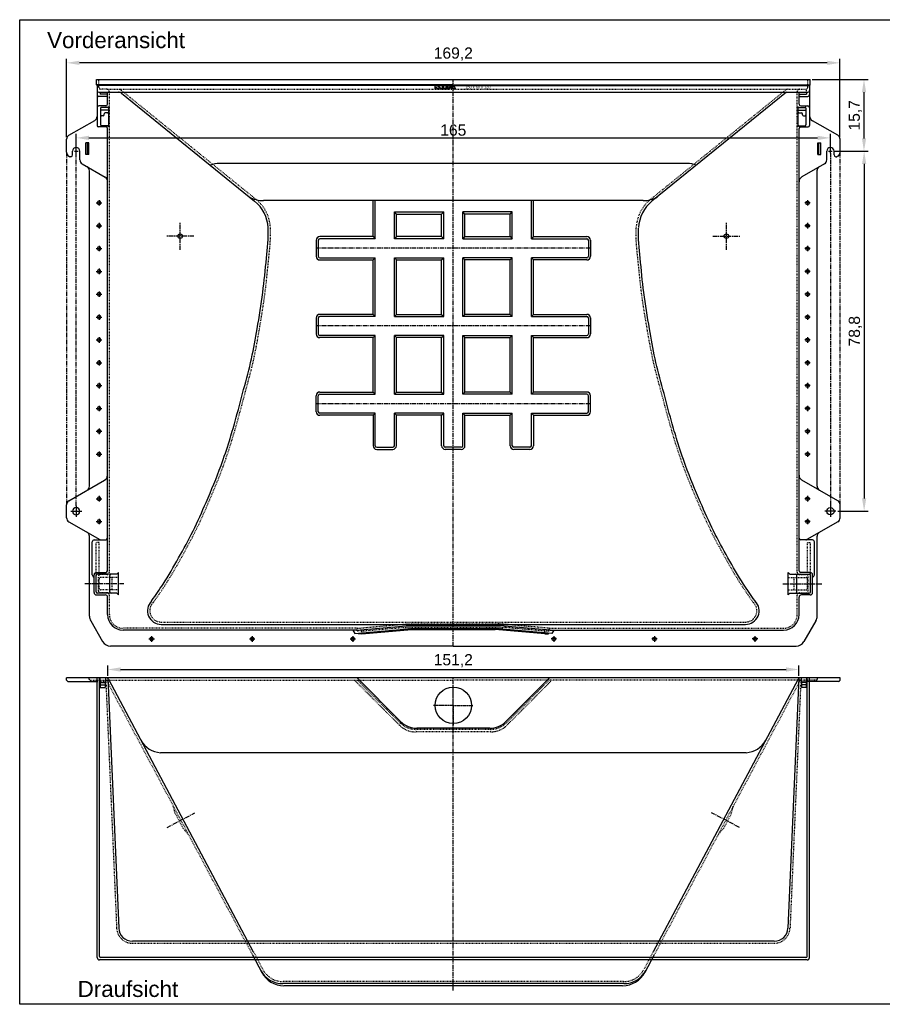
# Model space of a CAD drawing. Header units: millimetres. Extents: x -879 to 2219, y -711 to 1443.
# Tile 1 of 2: x -879 to 1008, y -711 to 1443. Entities that reach past the tile are written whole.
import ezdxf

# ---------------------------------------------------------------- set-up
doc = ezdxf.new("R2010")
doc.units = ezdxf.units.MM
for name, pattern in [('AM_DIN_G_W050', [13.75, 9.75, -1.5, 1, -1.5]), ('CENTER', [50.8, 31.75, -6.35, 6.35, -6.35]), ('DASHDOT', [1, 0.5, -0.25, 0, -0.25]), ('DOTTED', [3.175, 1.5875, -1.5875]), ('HIDDEN', [9.525, 6.35, -3.175])]:
    doc.linetypes.add(name, pattern=pattern)
for name, color, linetype in [('180', 90, 'DOTTED'), ('Achsen', 253, 'DASHDOT'), ('Beschriftung', 7, 'Continuous'), ('Sonstige1', 134, 'Continuous')]:
    doc.layers.add(name, color=color, linetype=linetype)
for name, color, linetype, lineweight in [('AM_7', 4, 'AM_DIN_G_W050', 25), ('Bemassung', 1, 'Continuous', 25), ('Mittellinie', 2, 'CENTER', 25), ('Schraffur', 253, 'Continuous', 25), ('Verdeckte Kante', 3, 'HIDDEN', 25)]:
    doc.layers.add(name, color=color, linetype=linetype, lineweight=lineweight)
doc.styles.get("Standard").update_dxf_attribs({"font": 'arial.ttf'})
doc.styles.add('style1', font='arial.ttf')
doc.dimstyles.new('MEA', dxfattribs={"dimscale": 0, "dimtxt": 3.5, "dimasz": 4, "dimexe": 1.25, "dimexo": 0.625, "dimtad": 1, "dimtxsty": 'Standard', "dimcen": 4, "dimadec": 0, "dimazin": 2, "dimtfac": 1, "dimtmove": 0, "dimatfit": 3, "dimfxl": 1, "dimtvp": 1, "dimtolj": 1, "dimtzin": 0, "dimarcsym": 0})

# ---------------------------------------------------------------- blocks, each defined once
blk = doc.blocks.new('C')
blk.add_circle((0, 0), 0.04)
at = {"layer": 'Achsen'}
for p, q in [((0.06, 0), (-0.06, 0)), ((0, 0.06), (0, -0.06))]:
    blk.add_line(p, q, dxfattribs=at)
blk = doc.blocks.new('*D16')
at = {"layer": 'Bemassung', "color": 0, "lineweight": -2, "ltscale": 0.3, "transparency": 16777216}
for p, q in [((-776.8, 1186.2), (-776.8, 1357.7)), ((915.2, 1186.2), (915.2, 1357.7)), ((887.2, 1349), (-748.8, 1349))]:
    blk.add_line(p, q, dxfattribs=at)
at = {"layer": 'Bemassung', "color": 0, "lineweight": 25, "ltscale": 0.3, "transparency": 16777216}
for points in [[(-748.8, 1353.6), (-748.8, 1344.3), (-776.8, 1349)], [(887.2, 1353.6), (887.2, 1344.3), (915.2, 1349)]]:
    blk.add_solid(points, dxfattribs=at)
at = {"layer": 'Defpoints', "color": 0, "lineweight": 25, "ltscale": 0.3, "transparency": 16777216}
for p in [(-776.8, 1349), (-776.8, 1181.8), (915.2, 1181.8)]:
    blk.add_point(p, dxfattribs=at)
at = {"layer": 'Bemassung', "color": 0, "lineweight": 25, "ltscale": 0.3, "transparency": 16777216, "insert": (69.2, 1368.1), "char_height": 24.5, "attachment_point": 5}
blk.add_mtext('\\A1;169,2', dxfattribs=at)
blk = doc.blocks.new('*D17')
at = {"layer": 'Bemassung', "color": 0, "lineweight": -2, "ltscale": 0.3, "transparency": 16777216}
for p, q in [((-686.8, 7.2), (-686.8, 30)), ((825.2, 7.2), (825.2, 30)), ((-658.8, 21.3), (797.2, 21.3))]:
    blk.add_line(p, q, dxfattribs=at)
at = {"layer": 'Bemassung', "color": 0, "lineweight": 25, "ltscale": 0.3, "transparency": 16777216}
for points in [[(-658.8, 26), (-658.8, 16.6), (-686.8, 21.3)], [(797.2, 26), (797.2, 16.6), (825.2, 21.3)]]:
    blk.add_solid(points, dxfattribs=at)
at = {"layer": 'Defpoints', "color": 0, "lineweight": 25, "ltscale": 0.3, "transparency": 16777216}
for p in [(-686.8, 2.8), (825.2, 21.3), (825.2, 2.8)]:
    blk.add_point(p, dxfattribs=at)
at = {"layer": 'Bemassung', "color": 0, "lineweight": 25, "ltscale": 0.3, "transparency": 16777216, "insert": (69.2, 40.4), "char_height": 24.5, "attachment_point": 5}
blk.add_mtext('\\A1;151,2', dxfattribs=at)
blk = doc.blocks.new('*D20')
at = {"layer": 'Bemassung', "color": 0, "lineweight": -2, "ltscale": 0.3, "transparency": 16777216}
for p, q in [((-755.8, 1155.9), (-755.8, 1193.5)), ((894.2, 1155.9), (894.2, 1193.5)), ((-727.8, 1184.7), (866.2, 1184.7))]:
    blk.add_line(p, q, dxfattribs=at)
at = {"layer": 'Bemassung', "color": 0, "lineweight": 25, "ltscale": 0.3, "transparency": 16777216}
for points in [[(-727.8, 1189.4), (-727.8, 1180.1), (-755.8, 1184.7)], [(866.2, 1189.4), (866.2, 1180.1), (894.2, 1184.7)]]:
    blk.add_solid(points, dxfattribs=at)
at = {"layer": 'Defpoints', "color": 0, "lineweight": 25, "ltscale": 0.3, "transparency": 16777216}
for p in [(894.2, 1184.7), (-755.8, 1151.6), (894.2, 1151.6)]:
    blk.add_point(p, dxfattribs=at)
at = {"layer": 'Bemassung', "color": 0, "lineweight": 25, "ltscale": 0.3, "transparency": 16777216, "insert": (69.2, 1201.6), "char_height": 24.5, "attachment_point": 5}
blk.add_mtext('\\A1;165', dxfattribs=at)
blk = doc.blocks.new('*D21')
at = {"layer": 'Bemassung', "color": 0, "lineweight": -2, "ltscale": 0.3, "transparency": 16777216}
for p, q in [((854.1, 1312.6), (976.5, 1312.6)), ((967.7, 1284.6), (967.7, 1183.6)), ((902.6, 1155.6), (976.5, 1155.6))]:
    blk.add_line(p, q, dxfattribs=at)
at = {"layer": 'Bemassung', "color": 0, "lineweight": 25, "ltscale": 0.3, "transparency": 16777216}
for points in [[(963.1, 1284.6), (972.4, 1284.6), (967.7, 1312.6)], [(963.1, 1183.6), (972.4, 1183.6), (967.7, 1155.6)]]:
    blk.add_solid(points, dxfattribs=at)
at = {"layer": 'Defpoints', "color": 0, "lineweight": 25, "ltscale": 0.3, "transparency": 16777216}
for p in [(849.7, 1312.6), (898.2, 1155.6), (967.7, 1155.6)]:
    blk.add_point(p, dxfattribs=at)
at = {"layer": 'Bemassung', "color": 0, "lineweight": 25, "ltscale": 0.3, "transparency": 16777216, "insert": (948.6, 1234.1), "char_height": 24.5, "attachment_point": 5, "rotation": 90}
blk.add_mtext('\\A1;15,7', dxfattribs=at)
blk = doc.blocks.new('*D22')
at = {"layer": 'Bemassung', "color": 0, "lineweight": -2, "ltscale": 0.3, "transparency": 16777216}
for p, q in [((902.6, 1155.6), (976.8, 1155.6)), ((968, 1127.6), (968, 395.6)), ((910.6, 367.6), (976.8, 367.6))]:
    blk.add_line(p, q, dxfattribs=at)
at = {"layer": 'Bemassung', "color": 0, "lineweight": 25, "ltscale": 0.3, "transparency": 16777216}
for points in [[(963.4, 1127.6), (972.7, 1127.6), (968, 1155.6)], [(963.4, 395.6), (972.7, 395.6), (968, 367.6)]]:
    blk.add_solid(points, dxfattribs=at)
at = {"layer": 'Defpoints', "color": 0, "lineweight": 25, "ltscale": 0.3, "transparency": 16777216}
for p in [(898.2, 1155.6), (906.2, 367.6), (968, 367.6)]:
    blk.add_point(p, dxfattribs=at)
at = {"layer": 'Bemassung', "color": 0, "lineweight": 25, "ltscale": 0.3, "transparency": 16777216, "insert": (948.9, 761.6), "char_height": 24.5, "attachment_point": 5, "rotation": 90}
blk.add_mtext('\\A1;78,8', dxfattribs=at)

msp = doc.modelspace()

# ---------------------------------------------------------------- hatches: boundary and pattern name
at = {"layer": 'Schraffur'}
h = msp.add_hatch(color=256, dxfattribs=at)
h.paths.add_polyline_path([(52.86, 1299.41), (58.01, 1299.41), (58.01, 1300.56), (47.72, 1300.56), (47.72, 1292.56), (58.01, 1292.56), (58.01, 1293.7), (52.86, 1293.7), (52.86, 1295.98), (58.01, 1295.98), (58.01, 1297.13), (52.86, 1297.13)])
h.paths.add_polyline_path([(44.86, 1300.56), (39.42, 1300.56), (36.72, 1295.98), (34.03, 1300.56), (28.58, 1300.56), (28.58, 1292.56), (30.87, 1292.56), (30.87, 1296.68), (33.29, 1292.56), (37.29, 1292.56), (39.72, 1296.68), (39.72, 1292.56), (44.86, 1292.56)])
h.paths.add_polyline_path([(69.73, 1300.56), (62.87, 1300.56), (59.14, 1292.56), (61.42, 1292.56), (62.22, 1294.27), (66.94, 1294.27), (67.74, 1292.56), (73.46, 1292.56)])
h.paths.add_polyline_path([(66.41, 1295.41), (62.76, 1295.41), (64.58, 1299.33)], flags=16)

# ---------------------------------------------------------------- linework, layer by layer
at = {"lineweight": 25, "ltscale": 0.3}
for p, q in [((-711.28, 1312.56), (849.72, 1312.56)), ((-711.28, 1300.56), (-711.28, 1312.56)), ((69.22, 1300.56), (-711.28, 1300.56)), ((-710.28, 1299.56), (-711.28, 1300.56)), ((-710.28, 1300.56), (69.22, 1300.56)), ((-710.28, 1299.56), (-710.28, 1211.56)), ((69.22, 1299.56), (-710.28, 1299.56)), ((69.22, 1300.56), (849.72, 1300.56)), ((69.22, 1299.56), (848.72, 1299.56)), ((848.72, 1299.56), (849.72, 1300.56)), ((848.72, 1299.56), (848.72, 1211.56)), ((849.72, 1300.56), (849.72, 1312.56)), ((-706.28, 1284.56), (844.72, 1284.56)), ((-689.28, 1275.56), (-706.28, 1275.56)), ((-703.28, 1284.56), (-703.28, 1280.56)), ((-687.28, 1280.56), (-703.28, 1280.56)), ((-687.28, 1258.56), (-687.28, 1284.56)), ((-687.28, 1258.56), (-687.28, 1282.56)), ((-657.03, 1282.33), (-365.45, 1046.22)), ((798.22, 1284.56), (503.9, 1046.22)), ((825.72, 1258.56), (825.72, 1284.56)), ((825.72, 1280.56), (841.72, 1280.56)), ((827.72, 1275.56), (844.72, 1275.56)), ((841.72, 1284.56), (841.72, 1280.56)), ((-691.28, 1254.56), (-706.28, 1254.56)), ((-686.78, 1251.56), (-700.28, 1251.56)), ((-684.78, 1253.56), (-684.78, 1209.06)), ((823.22, 1253.56), (823.22, 1209.06)), ((825.22, 1251.56), (838.72, 1251.56)), ((829.72, 1254.56), (844.72, 1254.56)), ((-702.28, 1249.56), (-702.28, 1213.06)), ((-684.78, 1245.56), (-702.28, 1245.56)), ((-696.78, 1233.06), (-700.28, 1233.06)), ((-694.78, 1235.06), (-694.78, 1237.56)), ((-686.78, 1239.56), (-692.78, 1239.56)), ((823.22, 1245.56), (840.72, 1245.56)), ((825.22, 1239.56), (831.22, 1239.56)), ((833.22, 1235.06), (833.22, 1237.56)), ((835.22, 1233.06), (838.72, 1233.06)), ((840.72, 1249.56), (840.72, 1213.06)), ((-771.78, 1190.44), (-715.28, 1223.06)), ((-690.28, 1208.56), (-707.28, 1208.56)), ((-686.78, 1211.06), (-700.28, 1211.06)), ((825.22, 1211.06), (838.72, 1211.06)), ((828.72, 1208.56), (845.72, 1208.56)), ((910.22, 1190.44), (854.97, 1222.34)), ((-687.28, 237.56), (-687.28, 1205.56)), ((825.72, 237.56), (825.72, 1205.56)), ((-776.78, 1153.33), (-776.78, 1181.78)), ((-734.78, 1148.56), (-734.78, 1173.56)), ((-728.28, 1173.56), (-734.78, 1173.56)), ((-730.78, 1148.56), (-730.78, 1173.56)), ((-728.28, 1148.56), (-728.28, 1173.56)), ((866.72, 1148.56), (866.72, 1173.56)), ((866.72, 1173.56), (873.22, 1173.56)), ((869.22, 1148.56), (869.22, 1173.56)), ((873.22, 1148.56), (873.22, 1173.56)), ((915.22, 1153.33), (915.22, 1181.78)), ((-771.78, 1144.67), (-769.85, 1143.56)), ((-767.78, 1143.56), (-769.85, 1143.56)), ((-763.78, 1147.56), (-763.78, 1155.56)), ((-747.78, 1136.59), (-747.78, 1155.56)), ((-728.28, 1148.56), (-734.78, 1148.56)), ((866.72, 1148.56), (873.22, 1148.56)), ((886.22, 1136.59), (886.22, 1155.56)), ((902.22, 1147.56), (902.22, 1155.56)), ((906.22, 1143.56), (908.29, 1143.56)), ((910.22, 1144.67), (908.29, 1143.56)), ((-742.78, 1127.93), (-692.28, 1098.77)), ((881.22, 1127.93), (831.97, 1099.49)), ((-726.78, 422.2), (-726.78, 1112.91)), ((865.22, 422.2), (865.22, 1114.07)), ((-106.28, 968.56), (-106.28, 1047.43)), ((244.72, 968.56), (244.72, 1047.43)), ((-55.28, 1018.06), (43.72, 1018.06)), ((-55.28, 968.56), (-55.28, 1018.06)), ((43.72, 968.56), (43.72, 1018.06)), ((193.72, 1018.06), (94.72, 1018.06)), ((94.72, 968.56), (94.72, 1018.06)), ((193.72, 968.56), (193.72, 1018.06)), ((-230.78, 960.56), (-230.78, 925.56)), ((-106.28, 968.56), (-222.78, 968.56)), ((43.72, 968.56), (-55.28, 968.56)), ((94.72, 968.56), (193.72, 968.56)), ((244.72, 968.56), (361.22, 968.56)), ((369.22, 960.56), (369.22, 925.56)), ((-222.78, 917.56), (-106.28, 917.56)), ((-106.28, 798.56), (-106.28, 917.56)), ((-55.28, 798.56), (-55.28, 917.56)), ((-55.28, 917.56), (43.72, 917.56)), ((43.72, 798.56), (43.72, 917.56)), ((94.72, 798.56), (94.72, 917.56)), ((193.72, 917.56), (94.72, 917.56)), ((193.72, 798.56), (193.72, 917.56)), ((244.72, 798.56), (244.72, 917.56)), ((361.22, 917.56), (244.72, 917.56)), ((-106.28, 798.56), (-222.78, 798.56)), ((-55.28, 798.56), (43.72, 798.56)), ((193.72, 798.56), (94.72, 798.56)), ((244.72, 798.56), (361.22, 798.56)), ((-230.78, 790.56), (-230.78, 755.56)), ((369.22, 790.56), (369.22, 755.56)), ((-106.28, 747.56), (-222.78, 747.56)), ((-106.28, 628.56), (-106.28, 747.56)), ((-55.28, 628.56), (-55.28, 747.56)), ((43.72, 747.56), (-55.28, 747.56)), ((43.72, 628.56), (43.72, 747.56)), ((94.72, 628.56), (94.72, 747.56)), ((94.72, 747.56), (193.72, 747.56)), ((193.72, 628.56), (193.72, 747.56)), ((244.72, 628.56), (244.72, 747.56)), ((244.72, 747.56), (361.22, 747.56)), ((-222.78, 628.56), (-106.28, 628.56)), ((-55.28, 628.56), (43.72, 628.56)), ((193.72, 628.56), (94.72, 628.56)), ((361.22, 628.56), (244.72, 628.56)), ((-230.78, 585.56), (-230.78, 620.56)), ((369.22, 585.56), (369.22, 620.56)), ((-106.28, 577.56), (-222.78, 577.56)), ((-106.28, 577.56), (-106.28, 511.06)), ((43.72, 577.56), (-55.28, 577.56)), ((-55.28, 511.06), (-55.28, 577.56)), ((43.72, 511.06), (43.72, 577.56)), ((94.72, 511.06), (94.72, 577.56)), ((94.72, 577.56), (193.72, 577.56)), ((193.72, 511.06), (193.72, 577.56)), ((244.72, 577.56), (361.22, 577.56)), ((244.72, 577.56), (244.72, 511.06)), ((-98.28, 503.06), (-63.28, 503.06)), ((86.72, 503.06), (51.72, 503.06)), ((236.72, 503.06), (201.72, 503.06)), ((-771.78, 390.44), (-693.53, 435.62)), ((910.22, 390.44), (831.97, 435.62)), ((-776.78, 353.33), (-776.78, 381.78)), ((915.22, 353.33), (915.22, 381.78)), ((-771.78, 344.67), (-704.09, 305.59)), ((910.22, 344.67), (842.54, 305.59)), ((-726.78, 137.91), (-726.78, 312.91)), ((-716.78, 305.06), (-691.28, 305.06)), ((855.22, 305.06), (829.72, 305.06)), ((865.22, 137.91), (865.22, 312.91)), ((-720.78, 228.56), (-720.78, 301.06)), ((859.22, 228.56), (859.22, 301.06)), ((-716.78, 189.56), (-716.78, 228.56)), ((-712.28, 191.06), (-712.28, 227.06)), ((-711.78, 233.56), (-691.28, 233.56)), ((-666.78, 230.06), (-709.28, 230.06)), ((-682.28, 191.06), (-682.28, 227.06)), ((-663.28, 233.56), (-666.78, 230.06)), ((-663.28, 184.56), (-663.28, 233.56)), ((801.72, 233.56), (805.22, 230.06)), ((805.22, 230.06), (847.72, 230.06)), ((820.72, 191.06), (820.72, 227.06)), ((850.22, 233.56), (829.72, 233.56)), ((850.72, 191.06), (850.72, 227.06)), ((855.22, 189.56), (855.22, 228.56)), ((-711.78, 184.56), (-692.28, 184.56)), ((-666.78, 188.06), (-709.28, 188.06)), ((-687.28, 141.56), (-687.28, 179.56)), ((-663.28, 184.56), (-666.78, 188.06)), ((801.72, 184.56), (805.22, 188.06)), ((805.22, 188.06), (847.72, 188.06)), ((825.72, 141.56), (825.72, 179.56)), ((850.22, 184.56), (830.72, 184.56)), ((-724.1, 127.91), (-697.91, 82.56)), ((-569.78, 120.06), (708.22, 120.06)), ((-146.52, 100.19), (-22.28, 111.06)), ((-142.6, 107.56), (-34.02, 117.06)), ((-130.78, 99.56), (-22.19, 109.06)), ((-34.02, 117.06), (172.46, 117.06)), ((-22.28, 111.06), (160.72, 111.06)), ((-22.19, 109.06), (160.64, 109.06)), ((269.22, 99.56), (160.64, 109.06)), ((284.97, 100.19), (160.72, 111.06)), ((281.05, 107.56), (172.46, 117.06)), ((862.54, 127.91), (836.35, 82.56)), ((-142.6, 107.56), (-653.28, 107.56)), ((-150.78, 107.56), (-146.52, 100.19)), ((-138.78, 99.56), (-138.78, 100.86)), ((-130.78, 99.56), (-138.78, 99.56)), ((269.22, 99.56), (277.22, 99.56)), ((277.22, 99.56), (277.22, 100.86)), ((281.05, 107.56), (791.72, 107.56)), ((289.22, 107.56), (284.97, 100.19)), ((69.22, 72.56), (-680.59, 72.56)), ((69.22, 72.56), (819.03, 72.56)), ((69.22, 2.8), (-776.78, 2.8)), ((-776.78, -1.7), (-776.78, 2.8)), ((-709.78, -609.2), (-709.78, 2.76)), ((-704.78, -606.7), (-704.78, 2.76)), ((-703.78, 2.8), (-703.04, -18.2)), ((-691.78, 2.8), (-692.51, -18.2)), ((-686.78, 2.8), (-662.88, -544.51)), ((-685.37, 0.15), (-368.28, -596.21)), ((-141.3, 2.8), (-45.94, -92.55)), ((915.22, 2.8), (69.22, 2.8)), ((279.74, 2.8), (184.39, -92.55)), ((823.81, 0.15), (506.72, -596.21)), ((825.22, 2.8), (801.33, -544.51)), ((830.22, 2.8), (830.96, -18.2)), ((842.22, 2.8), (841.49, -18.2)), ((843.22, -606.7), (843.22, 2.76)), ((848.22, -609.2), (848.22, 2.76)), ((915.22, -1.7), (915.22, 2.8)), ((-773.78, -4.7), (-709.78, -4.7)), ((-703.43, -7.2), (-692.13, -7.2)), ((-703.25, -12.2), (-692.3, -12.2)), ((-703.04, -18.2), (-692.51, -18.2)), ((841.87, -7.2), (830.57, -7.2)), ((841.7, -12.2), (830.75, -12.2)), ((841.49, -18.2), (830.96, -18.2)), ((912.22, -4.7), (842.96, -4.7)), ((149.03, -107.2), (-10.59, -107.2)), ((771.35, -573.2), (-632.91, -573.2)), ((-370.22, -603.2), (-349.85, -641.52)), ((508.67, -603.2), (488.29, -641.52)), ((843.22, -614.2), (-704.78, -614.2)), ((840.72, -609.2), (-702.28, -609.2)), ((442.12, -666.2), (-303.68, -666.2)), ((439.73, -670.7), (-301.29, -670.7))]:
    msp.add_line(p, q, dxfattribs=at)
at = {"color": 9, "linetype": 'Continuous'}
for p, q in [((580.75, 1128.68), (-442.3, 1128.68)), ((484.5, 1047.43), (-346.05, 1047.43)), ((-101.78, 964.06), (-101.78, 1047.43)), ((240.22, 964.06), (240.22, 1047.43)), ((-59.78, 1022.56), (48.22, 1022.56)), ((-59.78, 964.06), (-59.78, 1022.56)), ((-55.28, 1018.06), (-59.78, 1022.56)), ((43.72, 1018.06), (48.22, 1022.56)), ((48.22, 964.06), (48.22, 1022.56)), ((198.22, 1022.56), (90.22, 1022.56)), ((90.22, 964.06), (90.22, 1022.56)), ((94.72, 1018.06), (90.22, 1022.56)), ((193.72, 1018.06), (198.22, 1022.56)), ((198.22, 964.06), (198.22, 1022.56)), ((-226.28, 960.56), (-226.28, 925.56)), ((-101.78, 964.06), (-222.78, 964.06)), ((-106.28, 968.56), (-101.78, 964.06)), ((-55.28, 968.56), (-59.78, 964.06)), ((48.22, 964.06), (-59.78, 964.06)), ((43.72, 968.56), (48.22, 964.06)), ((94.72, 968.56), (90.22, 964.06)), ((90.22, 964.06), (198.22, 964.06)), ((193.72, 968.56), (198.22, 964.06)), ((244.72, 968.56), (240.22, 964.06)), ((240.22, 964.06), (361.22, 964.06)), ((364.72, 960.56), (364.72, 925.56)), ((-222.78, 922.06), (-101.78, 922.06)), ((-106.28, 917.56), (-101.78, 922.06)), ((-101.78, 794.06), (-101.78, 922.06)), ((-59.78, 794.06), (-59.78, 922.06)), ((-59.78, 922.06), (48.22, 922.06)), ((-55.28, 917.56), (-59.78, 922.06)), ((43.72, 917.56), (48.22, 922.06)), ((48.22, 794.06), (48.22, 922.06)), ((198.22, 922.06), (90.22, 922.06)), ((94.72, 917.56), (90.22, 922.06)), ((90.22, 794.06), (90.22, 922.06)), ((193.72, 917.56), (198.22, 922.06)), ((198.22, 794.06), (198.22, 922.06)), ((240.22, 794.06), (240.22, 922.06)), ((361.22, 922.06), (240.22, 922.06)), ((244.72, 917.56), (240.22, 922.06)), ((-106.28, 798.56), (-101.78, 794.06)), ((-55.28, 798.56), (-59.78, 794.06)), ((43.72, 798.56), (48.22, 794.06)), ((94.72, 798.56), (90.22, 794.06)), ((193.72, 798.56), (198.22, 794.06)), ((244.72, 798.56), (240.22, 794.06)), ((-226.28, 790.56), (-226.28, 755.56)), ((-101.78, 794.06), (-222.78, 794.06)), ((-59.78, 794.06), (48.22, 794.06)), ((198.22, 794.06), (90.22, 794.06)), ((240.22, 794.06), (361.22, 794.06)), ((364.72, 790.56), (364.72, 755.56)), ((-101.78, 752.06), (-222.78, 752.06)), ((-106.28, 747.56), (-101.78, 752.06)), ((-101.78, 624.06), (-101.78, 752.06)), ((-59.78, 624.06), (-59.78, 752.06)), ((48.22, 752.06), (-59.78, 752.06)), ((-55.28, 747.56), (-59.78, 752.06)), ((43.72, 747.56), (48.22, 752.06)), ((48.22, 624.06), (48.22, 752.06)), ((90.22, 624.06), (90.22, 752.06)), ((90.22, 752.06), (198.22, 752.06)), ((94.72, 747.56), (90.22, 752.06)), ((193.72, 747.56), (198.22, 752.06)), ((198.22, 624.06), (198.22, 752.06)), ((240.22, 624.06), (240.22, 752.06)), ((240.22, 752.06), (361.22, 752.06)), ((244.72, 747.56), (240.22, 752.06)), ((-106.28, 628.56), (-101.78, 624.06)), ((-55.28, 628.56), (-59.78, 624.06)), ((43.72, 628.56), (48.22, 624.06)), ((94.72, 628.56), (90.22, 624.06)), ((193.72, 628.56), (198.22, 624.06)), ((244.72, 628.56), (240.22, 624.06)), ((-226.28, 585.56), (-226.28, 620.56)), ((-222.78, 624.06), (-101.78, 624.06)), ((-59.78, 624.06), (48.22, 624.06)), ((198.22, 624.06), (90.22, 624.06)), ((361.22, 624.06), (240.22, 624.06)), ((364.72, 585.56), (364.72, 620.56)), ((-101.78, 582.06), (-222.78, 582.06)), ((-106.28, 577.56), (-101.78, 582.06)), ((-101.78, 511.06), (-101.78, 582.06)), ((48.22, 582.06), (-59.78, 582.06)), ((-59.78, 511.06), (-59.78, 582.06)), ((-55.28, 577.56), (-59.78, 582.06)), ((43.72, 577.56), (48.22, 582.06)), ((48.22, 511.06), (48.22, 582.06)), ((90.22, 511.06), (90.22, 582.06)), ((90.22, 582.06), (198.22, 582.06)), ((94.72, 577.56), (90.22, 582.06)), ((193.72, 577.56), (198.22, 582.06)), ((198.22, 511.06), (198.22, 582.06)), ((240.22, 582.06), (361.22, 582.06)), ((240.22, 511.06), (240.22, 582.06)), ((244.72, 577.56), (240.22, 582.06)), ((-98.28, 507.56), (-63.28, 507.56)), ((86.72, 507.56), (51.72, 507.56)), ((236.72, 507.56), (201.72, 507.56)), ((801.72, 184.56), (801.72, 233.56)), ((709.57, -160.7), (-571.13, -160.7))]:
    msp.add_line(p, q, dxfattribs=at)
at = {"lineweight": 25, "ltscale": 0.3}
msp.add_lwpolyline([(-879.4, 1443.37), (2218.53, 1443.37), (2218.53, -711.39), (-879.4, -711.39)], close=True, dxfattribs=at)
for centre, radius in [((-528.28, 969.56), 5), ((666.72, 969.56), 5), ((69.22, -57.2), 40)]:
    msp.add_circle(centre, radius, dxfattribs=at)
for centre, radius, start, end in [((-706.28, 1288.56), 4, 180, 270), ((-706.28, 1279.56), 4, 180, 270), ((-689.28, 1273.56), 2, 0, 90), ((-663.32, 1274.56), 10, 51, 90), ((827.72, 1273.56), 2, 90, 180), ((844.72, 1288.56), 4, 270, 0), ((844.72, 1279.56), 4, 270, 0), ((-706.28, 1250.56), 4, 90, 180), ((-700.28, 1249.56), 2, 90, 180), ((-691.28, 1258.56), 4, 270, 0), ((-686.78, 1253.56), 2, 270, 0), ((825.22, 1253.56), 2, 180, 270), ((829.72, 1258.56), 4, 180, 270), ((838.72, 1249.56), 2, 0, 90), ((844.72, 1250.56), 4, 0, 90), ((-720.28, 1231.72), 10, 300, 0), ((-700.28, 1235.06), 2, 180, 270), ((-696.78, 1235.06), 2, 270, 0), ((-692.78, 1237.56), 2, 90, 180), ((-686.78, 1237.56), 2, 0, 90), ((825.22, 1237.56), 2, 90, 180), ((831.22, 1237.56), 2, 0, 90), ((835.22, 1235.06), 2, 180, 270), ((838.72, 1235.06), 2, 270, 0), ((861.22, 1233.17), 12.5, 180, 240), ((-707.28, 1211.56), 3, 180, 270), ((-700.28, 1213.06), 2, 180, 270), ((-690.28, 1205.56), 3, 0, 90), ((-686.78, 1209.06), 2, 0, 90), ((825.22, 1209.06), 2, 90, 180), ((828.72, 1205.56), 3, 90, 180), ((838.72, 1213.06), 2, 270, 0), ((845.72, 1211.56), 3, 270, 0), ((-766.78, 1181.78), 10, 120, 180), ((905.22, 1181.78), 10, 0, 60), ((-766.78, 1153.33), 10, 180, 240), ((-767.78, 1147.56), 4, 270, 360), ((-755.78, 1155.56), 8, 0, 180), ((894.22, 1155.56), 8, 0, 180), ((906.22, 1147.56), 4, 180, 270), ((905.22, 1153.33), 10, 300, 0), ((-737.78, 1136.59), 10, 180, 240), ((-736.78, 1112.91), 10, 0, 60), ((873.22, 1114.07), 8, 120, 180), ((876.22, 1136.59), 10, 300, 0), ((838.22, 1088.67), 12.5, 120, 180), ((-697.28, 1090.11), 10, 0, 60), ((-415.8, 984.04), 80, 3.1553, 51), ((554.24, 984.04), 80, 129, 176.8447), ((-222.78, 960.56), 8, 90, 180), ((361.22, 960.56), 8, 0, 90), ((-222.78, 925.56), 8, 180, 270), ((361.22, 925.56), 8, 270, 0), ((-222.78, 790.56), 8, 90, 180), ((361.22, 790.56), 8, 0, 90), ((-222.78, 755.56), 8, 180, 270), ((361.22, 755.56), 8, 270, 0), ((-222.78, 620.56), 8, 90, 180), ((361.22, 620.56), 8, 0, 90), ((-222.78, 585.56), 8, 180, 270), ((361.22, 585.56), 8, 270, 0), ((-98.28, 511.06), 8, 180, 270), ((-63.28, 511.06), 8, 270, 0), ((51.72, 511.06), 8, 180, 270), ((86.72, 511.06), 8, 270, 0), ((201.72, 511.06), 8, 180, 270), ((236.72, 511.06), 8, 270, 0), ((-699.78, 446.45), 12.5, 300, 0), ((838.22, 446.45), 12.5, 180, 240), ((-736.78, 422.2), 10, 300, 0), ((875.22, 422.2), 10, 180, 240), ((-766.78, 381.78), 10, 120, 180), ((905.22, 381.78), 10, 0, 60), ((-766.78, 353.33), 10, 180, 240), ((905.22, 353.33), 10, 300, 0), ((-736.78, 312.91), 10, 0, 60), ((-716.78, 301.06), 4, 90, 180), ((-702.09, 309.06), 4, 240, 270), ((-691.28, 309.06), 4, 270, 0), ((829.72, 309.06), 4, 180, 270), ((840.54, 309.06), 4, 270, 300), ((855.22, 301.06), 4, 0, 90), ((875.22, 312.91), 10, 120, 180), ((-691.28, 237.56), 4, 270, 0), ((829.72, 237.56), 4, 180, 270), ((-715.78, 228.56), 5, 180, 258.46304), ((-711.78, 228.56), 5, 90, 180), ((-709.28, 227.06), 3, 90, 180), ((-679.28, 227.06), 3, 90, 180), ((817.72, 227.06), 3, 0, 90), ((847.72, 227.06), 3, 0, 90), ((850.22, 228.56), 5, 0, 90), ((854.22, 228.56), 5, 281.53696, 0), ((-711.78, 189.56), 5, 180, 270), ((-709.28, 191.06), 3, 180, 270), ((-692.28, 179.56), 5, 0, 90), ((-679.28, 191.06), 3, 180, 270), ((817.72, 191.06), 3, 270, 0), ((830.72, 179.56), 5, 90, 180), ((847.72, 191.06), 3, 270, 0), ((850.22, 189.56), 5, 270, 0), ((-569.78, 150.06), 30, 135.84157, 270), ((-598.47, 177.92), 10, 315.84157, 324.96195), ((708.22, 150.06), 30, 270, 44.15843), ((736.92, 177.92), 10, 215.03805, 224.15843), ((-706.78, 137.91), 20, 180, 210), ((-653.28, 141.56), 34, 180, 270), ((791.72, 141.56), 34, 270, 0), ((845.22, 137.91), 20, 330, 0), ((-680.59, 92.56), 20, 210, 270), ((819.03, 92.56), 20, 270, 330), ((-689.78, -2.2), 5, 28, 90), ((828.23, -2.2), 5, 90, 152), ((-773.78, -1.7), 3, 180, 270), ((912.22, -1.7), 3, 270, 0), ((-10.59, -57.2), 50, 225, 270), ((149.03, -57.2), 50, 270, 315), ((-632.91, -543.2), 30, 182.5, 270), ((771.35, -543.2), 30, 270, 357.5), ((-704.78, -609.2), 5, 180, 270), ((-702.28, -606.7), 2.5, 180, 270), ((840.72, -606.7), 2.5, 270, 0), ((843.22, -609.2), 5, 270, 0), ((-303.68, -611.2), 55, 208, 270), ((-301.29, -615.7), 55, 208, 270), ((439.73, -615.7), 55, 270, 332), ((442.12, -611.2), 55, 270, 332)]:
    msp.add_arc(centre, radius, start, end, dxfattribs=at)
at = {"color": 9, "linetype": 'Continuous'}
for centre, radius, start, end in [((-442.3, 1066.18), 62.5, 90, 109.29503), ((580.75, 1066.18), 62.5, 70.70497, 90), ((-346.05, 1109.93), 62.5, 240.03574, 270), ((484.5, 1109.93), 62.5, 270, 299.96426), ((-222.78, 960.56), 3.5, 90, 180), ((361.22, 960.56), 3.5, 0, 90), ((-222.78, 925.56), 3.5, 180, 270), ((361.22, 925.56), 3.5, 270, 0), ((-222.78, 790.56), 3.5, 90, 180), ((361.22, 790.56), 3.5, 0, 90), ((-222.78, 755.56), 3.5, 180, 270), ((361.22, 755.56), 3.5, 270, 0), ((-222.78, 620.56), 3.5, 90, 180), ((361.22, 620.56), 3.5, 0, 90), ((-222.78, 585.56), 3.5, 180, 270), ((361.22, 585.56), 3.5, 270, 0), ((-98.28, 511.06), 3.5, 180, 270), ((-63.28, 511.06), 3.5, 270, 0), ((51.72, 511.06), 3.5, 180, 270), ((86.72, 511.06), 3.5, 270, 0), ((201.72, 511.06), 3.5, 180, 270), ((236.72, 511.06), 3.5, 270, 0), ((-568.47, -108.61), 52.16, 208.65625, 267.07911), ((706.92, -108.61), 52.16, 272.92089, 331.34375)]:
    msp.add_arc(centre, radius, start, end, dxfattribs=at)
at = {"lineweight": 25, "ltscale": 0.3}
for points in [[(-590.29, 172.18), (-581.95, 184.06), (-560.84, 214.23), (-531.49, 265.53), (-499.02, 324.69), (-468.91, 392.52), (-441.51, 457.99), (-421.64, 517.68), (-405.39, 573.25), (-389.86, 633.31), (-371.34, 700.3), (-359.13, 771.45), (-346.72, 844.62), (-340.23, 917.95), (-334.72, 965.02), (-335.92, 986.88), (-335.92, 988.45)], [(728.73, 172.18), (720.4, 184.06), (699.28, 214.23), (669.94, 265.53), (637.46, 324.69), (607.35, 392.52), (579.96, 457.99), (560.08, 517.68), (543.83, 573.25), (528.3, 633.31), (509.79, 700.3), (497.58, 771.45), (485.17, 844.62), (478.67, 917.95), (473.17, 965.02), (474.36, 986.88), (474.36, 986.95)]]:
    msp.add_open_spline(points, degree=3, knots=[0.0085496, 0.0085496, 0.0085496, 0.0085496, 0.4438284, 1.1126618, 1.7800377, 2.467514, 3.3376954, 3.9078962, 4.3538938, 5.0742965, 5.7692717, 6.4370496, 7.2386759, 7.9937384, 8.6487201, 8.6508648, 8.6508648, 8.6508648, 8.6508648], dxfattribs=at)
at = {"layer": '180'}
for p, q in [((-706.28, 1296.06), (-706.28, 1312.56)), ((844.72, 1296.06), (844.72, 1312.56)), ((-688.28, 1291.06), (-700.28, 1291.06)), ((-688.28, 1291.06), (826.72, 1291.06)), ((-683.28, 234.06), (-683.28, 1286.06)), ((-657.11, 1288.83), (-362.31, 1050.1)), ((795.55, 1288.83), (500.75, 1050.1)), ((821.72, 234.06), (821.72, 1286.06)), ((826.72, 1291.06), (839.72, 1291.06)), ((841.72, 1284.56), (841.72, 1291.47)), ((-712.28, 227.06), (-712.28, 299.06)), ((-705.78, 299.06), (-712.28, 299.06)), ((-705.78, 233.56), (-705.78, 299.06)), ((844.22, 233.56), (844.22, 299.06)), ((844.22, 299.06), (850.72, 299.06)), ((850.72, 227.06), (850.72, 299.06)), ((-707.28, 193.06), (-707.28, 225.06)), ((-705.78, 198.56), (-705.78, 219.56)), ((-688.28, 229.06), (-703.28, 229.06)), ((-663.28, 222.56), (-702.78, 222.56)), ((-676.78, 195.56), (-676.78, 222.56)), ((801.72, 222.56), (841.22, 222.56)), ((815.22, 195.56), (815.22, 222.56)), ((826.72, 229.06), (841.72, 229.06)), ((844.22, 198.56), (844.22, 219.56)), ((845.72, 193.06), (845.72, 225.06)), ((-663.28, 195.56), (-702.78, 195.56)), ((801.72, 195.56), (841.22, 195.56)), ((-688.28, 189.06), (-703.28, 189.06)), ((-683.28, 141.56), (-683.28, 184.06)), ((821.72, 141.56), (821.72, 184.06)), ((826.72, 189.06), (841.72, 189.06)), ((-140.78, 111.56), (-653.28, 111.56)), ((-569.78, 125.06), (708.22, 125.06)), ((-140.78, 111.56), (-26.48, 121.56)), ((-140.78, 106.58), (-140.78, 111.56)), ((-130.78, 105.58), (-39.6, 113.56)), ((-39.6, 113.56), (178.04, 113.56)), ((-26.48, 121.56), (164.92, 121.56)), ((279.22, 111.56), (164.92, 121.56)), ((269.22, 105.58), (178.04, 113.56)), ((279.22, 106.58), (279.22, 111.56)), ((279.22, 111.56), (791.72, 111.56)), ((-130.78, 105.58), (-139.78, 105.58)), ((-130.78, 99.56), (-130.78, 105.58)), ((269.22, 99.56), (269.22, 105.58)), ((269.22, 105.58), (278.22, 105.58)), ((-727.78, 0.3), (-727.78, 2.8)), ((866.22, 0.3), (866.22, 2.8)), ((-725.28, -2.2), (69.22, -2.2)), ((-709.78, -4.7), (-692.87, -4.7)), ((-690.87, -6.61), (-667.38, -544.7)), ((-689.78, -2.2), (-370.22, -603.2)), ((-146.91, -2.2), (-48.55, -100.55)), ((-140.54, -2.2), (-47.69, -95.05)), ((863.72, -2.2), (69.22, -2.2)), ((278.5, -2.2), (185.64, -95.05)), ((284.86, -2.2), (186.51, -100.55)), ((828.09, -2.46), (508.67, -603.2)), ((829.32, -6.61), (805.82, -544.7)), ((842.96, -4.7), (831.31, -4.7)), ((151.15, -115.2), (-13.19, -115.2)), ((150.29, -109.7), (-12.33, -109.7)), ((-538.86, -294.56), (-543.46, -277.39)), ((677.3, -294.56), (681.91, -277.39)), ((-538.86, -294.56), (-521.96, -326.35)), ((677.3, -294.56), (660.4, -326.35)), ((-521.96, -326.35), (-510.29, -339.77)), ((660.4, -326.35), (648.74, -339.77)), ((-632.91, -577.7), (771.35, -577.7)), ((-368.28, -596.21), (-347.56, -635.17)), ((506.72, -596.21), (486.01, -635.17)), ((441.86, -661.7), (-303.41, -661.7))]:
    msp.add_line(p, q, dxfattribs=at)
for centre, radius, start, end in [((-701.28, 1296.06), 5, 180, 270), ((839.72, 1296.06), 5, 270, 0), ((-688.28, 1286.06), 5, 0, 90), ((-663.4, 1281.06), 10, 51, 90), ((801.85, 1281.06), 10, 90, 129), ((826.72, 1286.06), 5, 90, 180), ((-415.8, 984.04), 85, 3.1553, 51), ((554.24, 984.04), 85, 129, 176.8447), ((-703.28, 225.06), 4, 90, 180), ((-702.78, 219.56), 3, 90, 180), ((-688.28, 234.06), 5, 270, 0), ((826.72, 234.06), 5, 180, 270), ((841.22, 219.56), 3, 0, 90), ((841.72, 225.06), 4, 0, 90), ((-702.78, 198.56), 3, 180, 270), ((841.22, 198.56), 3, 270, 0), ((-703.28, 193.06), 4, 180, 270), ((-688.28, 184.06), 5, 0, 90), ((826.72, 184.06), 5, 90, 180), ((841.72, 193.06), 4, 270, 0), ((-569.78, 150.06), 25, 135.21043, 270), ((-594.62, 174.71), 10, 315.21043, 324.96224), ((708.22, 150.06), 25, 270, 44.78957), ((-653.28, 141.56), 30, 180, 270), ((791.72, 141.56), 30, 270, 0), ((-139.78, 106.58), 1, 180, 270), ((278.22, 106.58), 1, 270, 0), ((-725.28, 0.3), 2.5, 180, 270), ((863.72, 0.3), 2.5, 270, 0), ((-692.87, -6.7), 2, 2.5, 90), ((831.31, -6.7), 2, 90, 177.5), ((-13.19, -65.2), 50, 225, 270), ((-12.33, -59.7), 50, 225, 270), ((150.29, -59.7), 50, 270, 315), ((151.15, -65.2), 50, 270, 315), ((-632.91, -543.2), 34.5, 182.5, 270), ((771.35, -543.2), 34.5, 270, 357.5), ((-303.41, -611.7), 50, 208, 270), ((441.86, -611.7), 50, 270, 332)]:
    msp.add_arc(centre, radius, start, end, dxfattribs=at)
for points in [[(-586.43, 168.97), (-576.88, 182.59), (-567.29, 196.3), (-545.01, 231.43), (-532.89, 253.02), (-508.9, 296.31), (-497.32, 318.29), (-476.28, 363.19), (-466.48, 385.89), (-447.29, 431.51), (-438.11, 454.55), (-415.6, 518.54), (-403.95, 559.98), (-385.96, 627.73), (-378.67, 653.91), (-365.48, 706.99), (-360.5, 733.97), (-351.3, 787.71), (-346.67, 814.6), (-340.31, 862.88), (-338.26, 884.09), (-334.34, 923.41), (-332.05, 941.55), (-330.52, 969.9), (-330.56, 980.03), (-330.93, 988.72)], [(724.87, 168.97), (715.33, 182.59), (705.74, 196.3), (683.45, 231.43), (671.34, 253.02), (647.34, 296.31), (635.76, 318.29), (614.73, 363.19), (604.93, 385.89), (585.73, 431.51), (576.56, 454.55), (554.04, 518.54), (542.4, 559.98), (524.41, 627.73), (517.11, 653.91), (503.92, 706.99), (498.94, 733.97), (489.74, 787.71), (485.12, 814.6), (478.76, 862.88), (476.71, 884.09), (472.78, 923.41), (470.5, 941.55), (468.96, 969.9), (469, 980.03), (469.56, 989.88)]]:
    msp.add_open_spline(points, degree=3, knots=[0.00443, 0.00443, 0.00443, 0.00443, 0.5031005, 0.5031005, 1.2434246, 1.2434246, 1.9837487, 1.9837487, 2.7240728, 2.7240728, 3.4643969, 3.4643969, 4.7494533, 4.7494533, 5.5660339, 5.5660339, 6.3826146, 6.3826146, 7.1991952, 7.1991952, 7.8376954, 7.8376954, 8.3836609, 8.3836609, 8.6767815, 8.6767815, 8.6767815, 8.6767815], dxfattribs=at)
at = {"layer": 'AM_7', "ltscale": 0.3}
for q in [(69.22, -14.2), (26.22, -57.2), (112.22, -57.2), (69.22, -100.2)]:
    msp.add_line((69.22, -57.2), q, dxfattribs=at)
at = {"layer": 'Mittellinie', "lineweight": 25, "ltscale": 0.3}
for p, q in [((69.22, 72.56), (69.22, 1312.56)), ((-776.78, 1153.33), (-776.78, 381.78)), ((-759.78, 1155.56), (-751.78, 1155.56)), ((-755.78, 1151.56), (-755.78, 1159.56)), ((-755.78, 379.55), (-755.78, 1151.56)), ((890.22, 1155.56), (898.22, 1155.56)), ((894.22, 1151.56), (894.22, 1159.56)), ((894.22, 1151.56), (894.22, 379.55)), ((915.22, 381.78), (915.22, 1153.33)), ((-528.28, 939.56), (-528.28, 999.56)), ((666.72, 939.56), (666.72, 999.56)), ((-498.28, 969.56), (-558.28, 969.56)), ((636.72, 969.56), (696.72, 969.56)), ((369.22, 943.06), (-230.78, 943.06)), ((369.22, 773.06), (-230.78, 773.06)), ((369.22, 603.06), (-230.78, 603.06)), ((-651.52, 209.06), (-737.5, 209.06)), ((789.96, 209.06), (875.95, 209.06)), ((69.22, -680.84), (69.22, 2.8)), ((-556.9, -324.54), (-495.97, -292.15)), ((695.34, -324.54), (634.42, -292.15))]:
    msp.add_line(p, q, dxfattribs=at)
at = {"layer": 'Sonstige1'}
for p, q in [((28.58, 1300.56), (34.03, 1300.56)), ((28.58, 1300.56), (28.58, 1292.56)), ((30.87, 1296.68), (30.87, 1292.56)), ((30.87, 1296.68), (33.29, 1292.56)), ((34.03, 1300.56), (36.72, 1295.98)), ((39.42, 1300.56), (36.72, 1295.98)), ((39.72, 1296.68), (37.29, 1292.56)), ((39.42, 1300.56), (44.86, 1300.56)), ((39.72, 1296.68), (39.72, 1292.56)), ((44.86, 1300.56), (44.86, 1292.56)), ((47.72, 1300.56), (47.72, 1292.56)), ((47.72, 1300.56), (58.01, 1300.56)), ((52.86, 1299.41), (52.86, 1297.13)), ((52.86, 1299.41), (58.01, 1299.41)), ((52.86, 1297.13), (58.01, 1297.13)), ((52.86, 1295.98), (58.01, 1295.98)), ((52.86, 1295.98), (52.86, 1293.7)), ((52.86, 1293.7), (58.01, 1293.7)), ((58.01, 1300.56), (58.01, 1299.41)), ((58.01, 1297.13), (58.01, 1295.98)), ((58.01, 1292.56), (58.01, 1293.7)), ((62.87, 1300.56), (59.14, 1292.56)), ((62.22, 1294.27), (61.42, 1292.56)), ((62.22, 1294.27), (66.94, 1294.27)), ((64.58, 1299.33), (62.76, 1295.41)), ((62.76, 1295.41), (66.41, 1295.41)), ((62.87, 1300.56), (69.73, 1300.56)), ((64.58, 1299.33), (66.41, 1295.41)), ((66.94, 1294.27), (67.74, 1292.56)), ((69.73, 1300.56), (73.46, 1292.56)), ((28.58, 1292.56), (30.87, 1292.56)), ((33.29, 1292.56), (37.29, 1292.56)), ((39.72, 1292.56), (44.86, 1292.56)), ((47.72, 1292.56), (58.01, 1292.56)), ((59.14, 1292.56), (61.42, 1292.56)), ((67.74, 1292.56), (73.46, 1292.56))]:
    msp.add_line(p, q, dxfattribs=at)
at = {"layer": 'Verdeckte Kante', "ltscale": 25}
for centre, radius, start, end in [((733.06, 174.71), 10, 215.03776, 224.78957), ((828.53, -2.7), 0.5, 90, 152)]:
    msp.add_arc(centre, radius, start, end, dxfattribs=at)

# ---------------------------------------------------------------- block references
at = {"color": 9, "linetype": 'Continuous'}
for p, xscale, yscale, zscale in [((-705.78, 1042.56), -100, 100, 100), ((844.22, 1042.56), 100, 100, 100), ((-705.78, 992.56), -100, 100, 100), ((844.22, 992.56), 100, 100, 100), ((-705.78, 942.56), -100, 100, 100), ((844.22, 942.56), 100, 100, 100), ((-705.78, 892.56), -100, 100, 100), ((844.22, 892.56), 100, 100, 100), ((-705.78, 842.56), -100, 100, 100), ((844.22, 842.56), 100, 100, 100), ((-705.78, 792.56), -100, 100, 100), ((844.22, 792.56), 100, 100, 100), ((-705.78, 742.56), -100, 100, 100), ((844.22, 742.56), 100, 100, 100), ((-705.78, 692.56), -100, 100, 100), ((844.22, 692.56), 100, 100, 100), ((-705.78, 642.56), -100, 100, 100), ((844.22, 642.56), 100, 100, 100), ((-705.78, 592.56), -100, 100, 100), ((844.22, 592.56), 100, 100, 100), ((-705.78, 542.56), -100, 100, 100), ((844.22, 542.56), 100, 100, 100), ((-705.78, 492.56), -100, 100, 100), ((844.22, 492.56), 100, 100, 100), ((-705.78, 395.06), -100, 100, 100), ((844.22, 395.06), 100, 100, 100), ((-755.78, 367.56), -200, 200, 200), ((-705.78, 345.06), -100, 100, 100), ((844.22, 345.06), 100, 100, 100), ((-590.78, 88.06), -100, 100, 100), ((-370.78, 88.06), -100, 100, 100), ((-150.78, 88.06), -100, 100, 100), ((289.22, 88.06), 100, 100, 100), ((509.22, 88.06), 100, 100, 100), ((729.22, 88.06), 100, 100, 100)]:
    msp.add_blockref('C', p, dxfattribs=dict(at, xscale=xscale, yscale=yscale, zscale=zscale))
at = {"lineweight": 25, "ltscale": 0.3, "xscale": 200, "yscale": 200, "zscale": 200}
msp.add_blockref('C', (894.22, 367.56), dxfattribs=at)

# ---------------------------------------------------------------- texts
at = {"layer": 'Bemassung', "lineweight": 25, "ltscale": 0.3, "char_height": 35, "attachment_point": 1}
for s, insert, width in [('Vorderansicht', (-819.4, 1416.16), 480.6033), ('Draufsicht', (-752.68, -660.33), 895.1514)]:
    msp.add_mtext(s, dxfattribs=dict(at, insert=insert, width=width))
at = {"layer": 'Beschriftung', "ltscale": 2, "style": 'style1'}
msp.add_text('150 x 60 x 120', height=6, dxfattribs=at).set_placement((95.37, 1293.22))

# ---------------------------------------------------------------- dimensions: what is measured, and where the dimension line sits
at = {"layer": 'Bemassung', "lineweight": 25, "ltscale": 0.3}
dim = msp.add_linear_dim(base=(-776.78, 1348.98), p1=(915.22, 1181.78), p2=(-776.78, 1181.78), dimstyle='MEA', override={"dimscale": 7, "dimdec": 1, "dimlfac": 0.1}, dxfattribs=at)
dim.commit()
dim.dimension.update_dxf_attribs({"geometry": '*D16', "text_midpoint": (69.22, 1348.98), "dimtype": 160})
dim = msp.add_linear_dim(base=(967.72, 1155.56), p1=(849.72, 1312.56), p2=(898.22, 1155.56), angle=90, dimstyle='MEA', override={"dimscale": 7, "dimdec": 1, "dimlfac": 0.1}, dxfattribs=at)
dim.commit()
dim.dimension.update_dxf_attribs({"geometry": '*D21', "text_midpoint": (967.72, 1234.06), "dimtype": 160})
for base, p1, p2, picture, middle in [((894.22, 1184.72), (-755.78, 1151.56), (894.22, 1151.56), '*D20', (69.22, 1201.6)), ((825.22, 21.29), (-686.78, 2.8), (825.22, 2.8), '*D17', (69.22, 40.38))]:
    dim = msp.add_linear_dim(base=base, p1=p1, p2=p2, dimstyle='MEA', override={"dimscale": 7, "dimdec": 1, "dimlfac": 0.1}, dxfattribs=at)
    dim.commit()
    dim.dimension.update_dxf_attribs({"geometry": picture, "text_midpoint": middle})
dim = msp.add_linear_dim(base=(968.03, 367.56), p1=(898.22, 1155.56), p2=(906.22, 367.56), angle=90, dimstyle='MEA', override={"dimscale": 7, "dimdec": 1, "dimlfac": 0.1}, dxfattribs=at)
dim.commit()
dim.dimension.update_dxf_attribs({"geometry": '*D22', "text_midpoint": (948.93, 761.56)})

doc.saveas('drawing.dxf')
